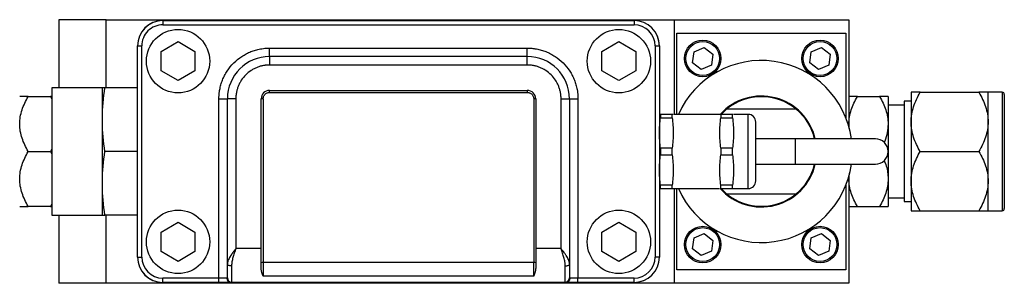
# Model space of a CAD drawing. Header units: inches. Extents: x 1.4 to 15.5, y 1.4 to 9.7.
# Tile 4 of 7: x 4.3 to 8, y 8.7 to 9.7. Entities that reach past the tile are written whole.
import ezdxf

# ---------------------------------------------------------------- set-up
doc = ezdxf.new("R2010")
doc.units = ezdxf.units.IN
doc.header["$MEASUREMENT"] = 0

msp = doc.modelspace()

# ---------------------------------------------------------------- linework, layer by layer
at = {"color": 7, "linetype": 'Continuous', "lineweight": 25}
for p, q in [((4.4776, 9.7111), (4.4776, 9.4589)), ((4.6528, 9.7111), (4.4776, 9.7111)), ((4.6528, 9.7111), (6.7552, 9.7111)), ((4.6528, 9.4589), (4.6528, 9.7111)), ((4.8623, 9.7079), (6.6058, 9.7079)), ((4.8623, 9.7079), (4.8623, 9.6923)), ((4.8623, 9.6923), (6.6058, 9.6923)), ((6.6087, 9.7079), (6.6056, 9.7079)), ((6.6058, 9.7079), (6.6058, 9.6923)), ((6.7552, 9.3611), (6.7552, 9.7111)), ((6.7552, 9.7111), (7.4008, 9.7111)), ((7.4008, 9.7111), (7.4008, 9.3154)), ((6.7645, 9.6614), (7.3895, 9.6614)), ((6.7645, 9.3611), (6.7645, 9.6614)), ((7.3895, 9.6614), (7.3895, 9.3487)), ((4.8561, 9.594), (4.9186, 9.6301)), ((4.9186, 9.6301), (4.9811, 9.594)), ((6.4871, 9.594), (6.5496, 9.6301)), ((6.5496, 9.6301), (6.6121, 9.594)), ((4.7686, 8.8337), (4.7686, 9.6142)), ((4.7686, 9.6142), (4.7842, 9.6142)), ((4.7842, 8.8337), (4.7842, 9.6142)), ((4.8561, 9.5219), (4.8561, 9.594)), ((4.9811, 9.594), (4.9811, 9.5219)), ((5.2573, 9.5749), (5.2573, 9.6062)), ((5.2573, 9.6062), (6.2108, 9.6062)), ((6.2108, 9.5749), (6.2108, 9.6062)), ((6.4871, 9.5219), (6.4871, 9.594)), ((6.6121, 9.594), (6.6121, 9.5219)), ((6.6839, 9.6142), (6.6839, 8.8337)), ((6.6839, 9.6142), (6.6996, 9.6142)), ((6.6996, 9.6142), (6.6996, 8.8337)), ((6.8224, 9.5523), (6.8277, 9.5927)), ((6.8277, 9.5927), (6.8653, 9.6083)), ((6.8653, 9.6083), (6.8976, 9.5835)), ((6.8976, 9.5835), (6.8923, 9.5432)), ((7.2564, 9.5523), (7.2617, 9.5927)), ((7.2617, 9.5927), (7.2993, 9.6083)), ((7.2993, 9.6083), (7.3316, 9.5835)), ((7.3316, 9.5835), (7.3263, 9.5432)), ((6.2108, 9.5749), (5.2573, 9.5749)), ((5.2573, 9.5749), (5.2573, 9.5437)), ((6.2108, 9.5437), (6.2108, 9.5749)), ((6.8547, 9.5276), (6.8224, 9.5523)), ((7.2887, 9.5276), (7.2564, 9.5523)), ((4.9186, 9.4858), (4.8561, 9.5219)), ((4.9811, 9.5219), (4.9186, 9.4858)), ((6.2108, 9.5437), (5.2573, 9.5437)), ((6.5496, 9.4858), (6.4871, 9.5219)), ((6.6121, 9.5219), (6.5496, 9.4858)), ((6.8923, 9.5432), (6.8547, 9.5276)), ((7.3263, 9.5432), (7.2887, 9.5276)), ((4.6386, 9.4589), (4.4511, 9.4589)), ((4.4511, 9.4589), (4.4511, 8.9889)), ((4.6386, 9.3494), (4.6386, 9.4589)), ((4.7686, 9.4589), (4.6482, 9.4589)), ((5.2573, 9.4499), (6.2108, 9.4499)), ((5.2573, 9.4426), (5.2573, 9.4499)), ((5.2573, 9.4426), (6.2108, 9.4426)), ((6.2108, 9.4499), (6.2108, 9.4426)), ((7.6308, 9.4427), (7.6308, 9.3333)), ((7.6647, 9.4427), (7.882, 9.4427)), ((7.9683, 9.4427), (7.9158, 9.4427)), ((7.9158, 9.3333), (7.9158, 9.4427)), ((4.364, 9.4271), (4.4462, 9.4271)), ((4.4462, 9.4271), (4.4511, 9.4169)), ((4.4511, 9.4271), (4.4462, 9.4271)), ((5.0698, 8.7556), (5.0698, 9.4187)), ((5.0698, 9.4187), (5.1011, 9.4187)), ((5.1011, 8.8086), (5.1011, 9.4187)), ((5.1323, 9.4187), (5.1011, 9.4187)), ((5.1323, 9.4187), (5.1323, 8.8649)), ((5.2261, 8.8649), (5.2261, 9.4187)), ((5.2336, 9.4188), (5.2336, 8.813)), ((6.2346, 9.4188), (6.2346, 8.813)), ((6.2421, 9.4187), (6.2421, 8.8649)), ((6.3358, 8.8649), (6.3358, 9.4187)), ((6.3358, 9.4187), (6.3671, 9.4187)), ((6.3671, 9.4187), (6.3671, 8.8086)), ((6.3671, 9.4187), (6.3983, 9.4187)), ((6.3983, 9.4187), (6.3983, 8.7556)), ((7.4323, 9.4271), (7.5144, 9.4271)), ((7.5458, 9.4271), (7.5458, 9.3255)), ((7.6308, 9.4094), (7.6058, 9.4094)), ((7.6058, 9.4094), (7.6058, 9.0385)), ((6.928, 9.3611), (6.9482, 9.3802)), ((7.2058, 9.3802), (6.9482, 9.3802)), ((7.6058, 9.3957), (7.5458, 9.3957)), ((4.6386, 9.3414), (4.6386, 9.3494)), ((4.6386, 9.3335), (4.6386, 9.3414)), ((4.6386, 9.1144), (4.6386, 9.3335)), ((6.6997, 9.3611), (6.6996, 9.3611)), ((6.7036, 9.3611), (6.7036, 9.3487)), ((6.747, 9.3611), (6.7036, 9.3611)), ((6.7036, 9.3487), (6.747, 9.3487)), ((6.747, 9.3487), (6.747, 9.3611)), ((6.7508, 9.3611), (6.747, 9.3611)), ((6.923, 9.3611), (6.7528, 9.3611)), ((6.9269, 9.3611), (6.9269, 9.3487)), ((6.9702, 9.3611), (6.9269, 9.3611)), ((6.9269, 9.3487), (6.9702, 9.3487)), ((6.9702, 9.3487), (6.9702, 9.3611)), ((6.9741, 9.3611), (6.9702, 9.3611)), ((7.0281, 9.3611), (6.9761, 9.3611)), ((7.6308, 9.3333), (7.6308, 9.1146)), ((7.9158, 9.1146), (7.9158, 9.3333)), ((7.5458, 9.3255), (7.5458, 9.1224)), ((7.202, 9.2708), (7.0564, 9.2708)), ((7.4988, 9.2708), (7.202, 9.2708)), ((4.364, 9.2239), (4.4462, 9.2239)), ((4.4511, 9.2339), (4.4462, 9.2239)), ((4.4462, 9.2239), (4.4511, 9.2137)), ((4.7686, 9.2239), (4.6482, 9.2239)), ((6.7036, 9.2364), (6.7036, 9.2115)), ((6.747, 9.2364), (6.7036, 9.2364)), ((6.747, 9.2115), (6.747, 9.2364)), ((6.9269, 9.2364), (6.9269, 9.2115)), ((6.9702, 9.2364), (6.9269, 9.2364)), ((6.9702, 9.2115), (6.9702, 9.2364)), ((7.6647, 9.2239), (7.882, 9.2239)), ((6.7036, 9.2115), (6.747, 9.2115)), ((6.9269, 9.2115), (6.9702, 9.2115)), ((7.0564, 9.1771), (7.202, 9.1771)), ((7.202, 9.1771), (7.4988, 9.1771)), ((4.6386, 9.1064), (4.6386, 9.1144)), ((7.4008, 9.1224), (7.403, 9.1439)), ((7.4008, 9.1324), (7.4008, 8.7367)), ((7.5458, 9.1224), (7.5458, 9.0208)), ((7.6308, 9.1146), (7.6308, 9.0052)), ((7.9158, 9.0052), (7.9158, 9.1146)), ((4.6386, 9.0985), (4.6386, 9.1064)), ((4.6386, 8.9889), (4.6386, 9.0985)), ((6.6998, 9.0868), (6.7036, 9.0868)), ((6.7036, 9.0868), (6.7036, 9.0992)), ((6.747, 9.0992), (6.7036, 9.0992)), ((6.7036, 9.0868), (6.747, 9.0868)), ((6.747, 9.0868), (6.747, 9.0992)), ((6.7509, 9.0868), (6.921, 9.0868)), ((6.7552, 8.7367), (6.7552, 9.0868)), ((6.7645, 8.7864), (6.7645, 9.0868)), ((6.923, 9.0868), (6.9269, 9.0868)), ((6.9269, 9.0868), (6.9269, 9.0992)), ((6.9702, 9.0992), (6.9269, 9.0992)), ((6.9269, 9.0868), (6.9702, 9.0868)), ((6.9482, 9.0677), (6.928, 9.0868)), ((6.9702, 9.0868), (6.9702, 9.0992)), ((6.9741, 9.0868), (7.0281, 9.0868)), ((7.3895, 9.0991), (7.3895, 8.7864)), ((6.9482, 9.0677), (7.2058, 9.0677)), ((7.5458, 9.0522), (7.6058, 9.0522)), ((7.6058, 9.0385), (7.6308, 9.0385)), ((4.4462, 9.0208), (4.364, 9.0208)), ((4.4511, 9.0308), (4.4462, 9.0208)), ((4.4462, 9.0208), (4.4511, 9.0208)), ((7.4323, 9.0208), (7.5144, 9.0208)), ((7.6647, 9.0052), (7.882, 9.0052)), ((7.9158, 9.0052), (7.9683, 9.0052)), ((4.4511, 8.9889), (4.6386, 8.9889)), ((4.4776, 8.9889), (4.4776, 8.7367)), ((4.7686, 8.9889), (4.6482, 8.9889)), ((4.6528, 8.7367), (4.6528, 8.9889)), ((4.8561, 8.926), (4.9186, 8.9621)), ((4.8561, 8.8539), (4.8561, 8.926)), ((4.9186, 8.9621), (4.9811, 8.926)), ((4.9811, 8.926), (4.9811, 8.8539)), ((6.4871, 8.926), (6.5496, 8.9621)), ((6.4871, 8.8539), (6.4871, 8.926)), ((6.5496, 8.9621), (6.6121, 8.926)), ((6.6121, 8.926), (6.6121, 8.8539)), ((6.8224, 8.8643), (6.8277, 8.9047)), ((6.8277, 8.9047), (6.8653, 8.9203)), ((6.8653, 8.9203), (6.8976, 8.8955)), ((6.8976, 8.8955), (6.8923, 8.8552)), ((7.2564, 8.8643), (7.2617, 8.9047)), ((7.2617, 8.9047), (7.2993, 8.9203)), ((7.2993, 8.9203), (7.3316, 8.8955)), ((7.3316, 8.8955), (7.3263, 8.8552)), ((4.9186, 8.8178), (4.8561, 8.8539)), ((4.9811, 8.8539), (4.9186, 8.8178)), ((5.2261, 8.8649), (5.1323, 8.8649)), ((5.2261, 8.7952), (5.2261, 8.8649)), ((6.3358, 8.8649), (6.2421, 8.8649)), ((6.2421, 8.8649), (6.2421, 8.7952)), ((6.5496, 8.8178), (6.4871, 8.8539)), ((6.6121, 8.8539), (6.5496, 8.8178)), ((6.8547, 8.8396), (6.8224, 8.8643)), ((6.8923, 8.8552), (6.8547, 8.8396)), ((7.2887, 8.8396), (7.2564, 8.8643)), ((7.3263, 8.8552), (7.2887, 8.8396)), ((4.7686, 8.8337), (4.7842, 8.8337)), ((6.6996, 8.8337), (6.6839, 8.8337)), ((6.6995, 8.8308), (6.6996, 8.8339)), ((5.1167, 8.8006), (5.1167, 8.7413)), ((6.2346, 8.813), (5.2336, 8.813)), ((5.2336, 8.813), (5.2336, 8.7632)), ((6.2346, 8.7632), (6.2346, 8.813)), ((6.3514, 8.7413), (6.3514, 8.8006)), ((7.3895, 8.7864), (6.7645, 8.7864)), ((5.0698, 8.7556), (4.8623, 8.7556)), ((4.8623, 8.7399), (4.8623, 8.7556)), ((5.0991, 8.7556), (5.0698, 8.7556)), ((5.0698, 8.7399), (5.0698, 8.7556)), ((6.2346, 8.7632), (5.2336, 8.7632)), ((6.3983, 8.7556), (6.369, 8.7556)), ((6.3983, 8.7399), (6.3983, 8.7556)), ((6.6058, 8.7556), (6.3983, 8.7556)), ((6.6058, 8.7399), (6.6058, 8.7556)), ((4.6528, 8.7367), (4.4776, 8.7367)), ((6.7552, 8.7367), (4.6528, 8.7367)), ((5.0698, 8.7399), (4.8623, 8.7399)), ((6.3543, 8.7399), (5.1138, 8.7399)), ((6.6058, 8.7399), (6.3983, 8.7399)), ((7.4008, 8.7367), (6.7552, 8.7367))]:
    msp.add_line(p, q, dxfattribs=at)
at = {"color": 8, "linetype": 'Continuous', "lineweight": 25}
for p, q in [((7.9683, 9.4427), (7.9683, 9.0052)), ((7.0281, 9.0868), (7.0281, 9.3611)), ((7.202, 9.2708), (7.202, 9.1771))]:
    msp.add_line(p, q, dxfattribs=at)
at = {"color": 7, "linetype": 'Continuous', "lineweight": 25, "flags": 128}
for points in [[(6.6996, 9.6139), (6.6977, 9.6323), (6.6926, 9.6494)], [(5.1167, 8.8006), (5.1136, 8.8007), (5.1107, 8.8012), (5.108, 8.8019), (5.1056, 8.8029), (5.1037, 8.8041), (5.1022, 8.8055), (5.1014, 8.807), (5.1011, 8.8086)], [(6.3514, 8.8006), (6.3545, 8.8007), (6.3574, 8.8012), (6.3601, 8.8019), (6.3625, 8.8029), (6.3644, 8.8041), (6.3659, 8.8055), (6.3668, 8.807), (6.3671, 8.8086)], [(6.6056, 8.7399), (6.6239, 8.7417), (6.6411, 8.7469)]]:
    msp.add_lwpolyline(points, dxfattribs=at)
at = {"color": 7, "linetype": 'Continuous', "lineweight": 25}
for centre, radius in [((4.9186, 9.5579), 0.1172), ((6.5496, 9.5579), 0.1172), ((6.86, 9.5679), 0.0675), ((6.86, 9.5679), 0.0625), ((7.294, 9.5679), 0.0675), ((7.294, 9.5679), 0.0625), ((4.9186, 8.8899), 0.1172), ((6.5496, 8.8899), 0.1172), ((6.86, 8.8799), 0.0675), ((6.86, 8.8799), 0.0625), ((7.294, 8.8799), 0.0675), ((7.294, 8.8799), 0.0625)]:
    msp.add_circle(centre, radius, dxfattribs=at)
for centre, radius, start, end in [((4.8626, 9.6139), 0.094, 90, 180), ((4.8623, 9.6142), 0.0938, 90, 180), ((6.6058, 9.6142), 0.0938, 0, 90), ((5.2573, 9.4187), 0.1562, 90, 180), ((6.2108, 9.4187), 0.1562, 0, 90), ((7.077, 9.2239), 0.3365, 8.0074, 155.9482), ((5.2573, 9.4187), 0.0312, 90, 180), ((6.2108, 9.4187), 0.0312, 0, 90), ((7.9683, 9.4352), 0.0075, 0, 90), ((5.2317, 9.3113), 0.1075, 89.0014, 92.9983), ((6.2364, 9.3113), 0.1075, 87.0017, 90.9986), ((7.077, 9.2239), 0.205, 13.2181, 137.638), ((7.077, 9.2239), 0.2025, 50.4982, 129.5018), ((7.077, 9.2239), 0.2025, 13.3843, 50.4982), ((7.0281, 9.3328), 0.0283, 0, 90), ((7.4988, 9.2239), 0.0469, 270, 90), ((7.077, 9.2239), 0.3365, 204.0518, 351.9926), ((7.077, 9.2239), 0.205, 221.8711, 346.7819), ((7.077, 9.2239), 0.2025, 309.5018, 346.6157), ((7.0281, 9.1151), 0.0283, 270, 0), ((7.077, 9.2239), 0.2025, 230.4982, 309.5018), ((7.9683, 9.0127), 0.0075, 270, 0), ((4.8626, 8.8339), 0.094, 180, 270), ((4.8623, 8.8337), 0.0938, 180, 270), ((6.6058, 8.8337), 0.0938, 270, 0), ((5.2317, 8.7055), 0.1075, 89.0014, 92.9983), ((6.2364, 8.7055), 0.1075, 87.0017, 90.9986), ((5.1143, 8.7551), 0.0152, 178.2259, 268.1086), ((5.1166, 8.7569), 0.0155, 180.3215, 270.3179), ((6.3515, 8.7569), 0.0155, 269.6821, 359.6785), ((6.3538, 8.7551), 0.0152, 271.8914, 1.7741)]:
    msp.add_arc(centre, radius, start, end, dxfattribs=at)
for points, knots in [([(4.8623, 9.6923), (4.8416, 9.6923), (4.8217, 9.6841), (4.7924, 9.6548), (4.7842, 9.6349), (4.7842, 9.6142)], [0, 0, 0, 0, 0.5, 0.5, 1, 1, 1, 1]), ([(5.0698, 9.4187), (5.0698, 9.4206), (5.0699, 9.4244), (5.0701, 9.4301), (5.0706, 9.4358), (5.0712, 9.4415), (5.0719, 9.4472), (5.0736, 9.4569), (5.0768, 9.4706), (5.0828, 9.488), (5.0905, 9.5051), (5.1034, 9.5271), (5.1238, 9.5522), (5.1489, 9.5726), (5.1709, 9.5855), (5.1879, 9.5932), (5.2054, 9.5992), (5.2209, 9.6028), (5.2345, 9.6049), (5.2459, 9.606), (5.2535, 9.6061), (5.2573, 9.6062)], [0, 0, 0, 0, 0.019453, 0.038872, 0.058274, 0.077679, 0.097104, 0.116567, 0.178313, 0.240094, 0.304414, 0.368769, 0.500007, 0.631244, 0.695564, 0.75992, 0.821666, 0.883447, 0.922314, 0.961117, 1, 1, 1, 1]), ([(6.2108, 9.6062), (6.2127, 9.6062), (6.2165, 9.6061), (6.2222, 9.6059), (6.2279, 9.6054), (6.2336, 9.6048), (6.2393, 9.604), (6.249, 9.6024), (6.2627, 9.5992), (6.2802, 9.5932), (6.2972, 9.5855), (6.3192, 9.5726), (6.3443, 9.5522), (6.3647, 9.5271), (6.3776, 9.5051), (6.3853, 9.4881), (6.3913, 9.4706), (6.3949, 9.4551), (6.397, 9.4415), (6.3981, 9.4301), (6.3982, 9.4225), (6.3983, 9.4187)], [0, 0, 0, 0, 0.019453, 0.038872, 0.058274, 0.077679, 0.097104, 0.116567, 0.178313, 0.240094, 0.304414, 0.368769, 0.500007, 0.631244, 0.695564, 0.75992, 0.821666, 0.883447, 0.922314, 0.961117, 1, 1, 1, 1]), ([(5.2573, 9.5437), (5.2558, 9.5437), (5.2527, 9.5436), (5.2482, 9.5434), (5.2436, 9.543), (5.2391, 9.5424), (5.2321, 9.5412), (5.2227, 9.539), (5.2111, 9.535), (5.1997, 9.5299), (5.185, 9.5213), (5.1683, 9.5077), (5.1547, 9.491), (5.1461, 9.4763), (5.141, 9.4649), (5.137, 9.4533), (5.1345, 9.4429), (5.1332, 9.4339), (5.1324, 9.4263), (5.1323, 9.4212), (5.1323, 9.4187)], [0, 0, 0, 0, 0.023336, 0.046629, 0.069911, 0.093212, 0.116565, 0.178302, 0.240092, 0.304403, 0.368768, 0.500006, 0.631244, 0.695555, 0.759919, 0.821657, 0.883446, 0.92231, 0.961113, 1, 1, 1, 1]), ([(6.3358, 9.4187), (6.3358, 9.4202), (6.3358, 9.4233), (6.3355, 9.4278), (6.3351, 9.4324), (6.3345, 9.4369), (6.3333, 9.4439), (6.3311, 9.4533), (6.3272, 9.4649), (6.322, 9.4763), (6.3134, 9.491), (6.2998, 9.5077), (6.2831, 9.5213), (6.2684, 9.5299), (6.257, 9.535), (6.2454, 9.539), (6.235, 9.5415), (6.226, 9.5428), (6.2184, 9.5436), (6.2133, 9.5436), (6.2108, 9.5437)], [0, 0, 0, 0, 0.023336, 0.046629, 0.069911, 0.093212, 0.116565, 0.178302, 0.240092, 0.304403, 0.368768, 0.500006, 0.631244, 0.695555, 0.759919, 0.821657, 0.883446, 0.92231, 0.961113, 1, 1, 1, 1]), ([(5.2336, 9.4188), (5.2336, 9.4195), (5.2336, 9.4208), (5.2339, 9.423), (5.2344, 9.4253), (5.2355, 9.4286), (5.2375, 9.4322), (5.2404, 9.4357), (5.2439, 9.4387), (5.2478, 9.4407), (5.2516, 9.4419), (5.2545, 9.4425), (5.2564, 9.4425), (5.2573, 9.4426)], [0, 0, 0, 0, 0.052807, 0.110427, 0.172871, 0.240209, 0.391537, 0.500059, 0.608835, 0.759895, 0.848708, 0.928714, 1, 1, 1, 1]), ([(6.2108, 9.4426), (6.2115, 9.4426), (6.2128, 9.4425), (6.215, 9.4422), (6.2172, 9.4417), (6.2205, 9.4406), (6.2242, 9.4387), (6.2277, 9.4357), (6.2306, 9.4322), (6.2327, 9.4283), (6.2339, 9.4245), (6.2345, 9.4216), (6.2345, 9.4197), (6.2346, 9.4188)], [0, 0, 0, 0, 0.0526564, 0.110223, 0.1727067, 0.2401754, 0.3912257, 0.5000115, 0.6085238, 0.7598619, 0.8485207, 0.9285346, 1, 1, 1, 1]), ([(7.6308, 9.3333), (7.6308, 9.3525), (7.6342, 9.3712), (7.6433, 9.3987), (7.6469, 9.4077), (7.6552, 9.4254), (7.6597, 9.4341), (7.6647, 9.4427)], [0, 0, 0, 0, 0.5, 0.5, 0.75, 0.75, 1, 1, 1, 1]), ([(7.6647, 9.4427), (7.6548, 9.4427), (7.6464, 9.4427), (7.6374, 9.4427), (7.635, 9.4427), (7.6317, 9.4427), (7.6308, 9.4427), (7.6308, 9.4427)], [0, 0, 0, 0, 0.5, 0.5, 0.75, 0.75, 1, 1, 1, 1]), ([(7.882, 9.4427), (7.8919, 9.4255), (7.9003, 9.408), (7.9093, 9.3808), (7.9117, 9.3715), (7.915, 9.3527), (7.9158, 9.343), (7.9158, 9.3333)], [0, 0, 0, 0, 0.5, 0.5, 0.75, 0.75, 1, 1, 1, 1]), ([(7.9158, 9.4427), (7.9158, 9.4427), (7.9124, 9.4427), (7.9034, 9.4427), (7.8998, 9.4427), (7.8915, 9.4427), (7.8869, 9.4427), (7.882, 9.4427)], [0, 0, 0, 0, 0.5, 0.5, 0.75, 0.75, 1, 1, 1, 1]), ([(4.3326, 9.3255), (4.3326, 9.3433), (4.3358, 9.3607), (4.3441, 9.3862), (4.3475, 9.3946), (4.3552, 9.4111), (4.3594, 9.4191), (4.364, 9.4271)], [0, 0, 0, 0, 0.5, 0.5, 0.75, 0.75, 1, 1, 1, 1]), ([(4.364, 9.4271), (4.3548, 9.4271), (4.347, 9.4271), (4.3387, 9.4271), (4.3365, 9.4271), (4.3334, 9.4271), (4.3326, 9.4271), (4.3326, 9.4271)], [0, 0, 0, 0, 0.5, 0.5, 0.75, 0.75, 1, 1, 1, 1]), ([(7.4008, 9.3255), (7.4008, 9.3433), (7.404, 9.3607), (7.4124, 9.3862), (7.4158, 9.3946), (7.4234, 9.4111), (7.4277, 9.4191), (7.4323, 9.4271)], [0, 0, 0, 0, 0.5, 0.5, 0.75, 0.75, 1, 1, 1, 1]), ([(7.4323, 9.4271), (7.4231, 9.4271), (7.4153, 9.4271), (7.4069, 9.4271), (7.4047, 9.4271), (7.4016, 9.4271), (7.4008, 9.4271), (7.4008, 9.4271)], [0, 0, 0, 0, 0.5, 0.5, 0.75, 0.75, 1, 1, 1, 1]), ([(7.5144, 9.4271), (7.5236, 9.4111), (7.5314, 9.3949), (7.5398, 9.3696), (7.542, 9.361), (7.545, 9.3435), (7.5458, 9.3345), (7.5458, 9.3255)], [0, 0, 0, 0, 0.5, 0.5, 0.75, 0.75, 1, 1, 1, 1]), ([(7.5458, 9.4271), (7.5458, 9.4271), (7.5427, 9.4271), (7.5343, 9.4271), (7.5309, 9.4271), (7.5233, 9.4271), (7.519, 9.4271), (7.5144, 9.4271)], [0, 0, 0, 0, 0.5, 0.5, 0.75, 0.75, 1, 1, 1, 1]), ([(7.9758, 9.4352), (7.9758, 9.4352), (7.9758, 9.4351), (7.9758, 9.4348), (7.9758, 9.4343), (7.9758, 9.4337), (7.9758, 9.4328), (7.9758, 9.4309), (7.9758, 9.4273), (7.9758, 9.4206), (7.9758, 9.4118), (7.9758, 9.3973), (7.9758, 9.3744), (7.9758, 9.3406), (7.9758, 9.3027), (7.9758, 9.2634), (7.9758, 9.2239), (7.9758, 9.1845), (7.9758, 9.1451), (7.9758, 9.1073), (7.9758, 9.0735), (7.9758, 9.0506), (7.9758, 9.036), (7.9758, 9.0273), (7.9758, 9.0206), (7.9758, 9.0165), (7.9758, 9.0141), (7.9758, 9.0129), (7.9758, 9.0128), (7.9758, 9.0127)], [0, 0, 0, 0, 0.009729, 0.019442, 0.029147, 0.038854, 0.048573, 0.05831, 0.089199, 0.120102, 0.152278, 0.18447, 0.250119, 0.315768, 0.380053, 0.441772, 0.500003, 0.558234, 0.619954, 0.684238, 0.749888, 0.815537, 0.847713, 0.879904, 0.910793, 0.941696, 0.961136, 0.980546, 1, 1, 1, 1]), ([(7.0564, 9.1151), (7.0564, 9.1151), (7.0564, 9.1266), (7.0564, 9.1674), (7.0564, 9.1951), (7.0564, 9.2528), (7.0564, 9.2805), (7.0564, 9.3213), (7.0564, 9.3328), (7.0564, 9.3328)], [0, 0, 0, 0, 0.25, 0.25, 0.5, 0.5, 0.75, 0.75, 1, 1, 1, 1]), ([(7.6647, 9.2239), (7.6548, 9.2411), (7.6464, 9.2586), (7.6374, 9.2858), (7.635, 9.2951), (7.6317, 9.314), (7.6308, 9.3236), (7.6308, 9.3333)], [0, 0, 0, 0, 0.5, 0.5, 0.75, 0.75, 1, 1, 1, 1]), ([(7.9158, 9.3333), (7.9158, 9.3141), (7.9124, 9.2954), (7.9034, 9.268), (7.8998, 9.2589), (7.8915, 9.2412), (7.8869, 9.2325), (7.882, 9.2239)], [0, 0, 0, 0, 0.5, 0.5, 0.75, 0.75, 1, 1, 1, 1]), ([(4.364, 9.2239), (4.3548, 9.2399), (4.347, 9.2561), (4.3387, 9.2814), (4.3365, 9.29), (4.3334, 9.3075), (4.3326, 9.3165), (4.3326, 9.3255)], [0, 0, 0, 0, 0.5, 0.5, 0.75, 0.75, 1, 1, 1, 1]), ([(7.4029, 9.3059), (7.4023, 9.3082), (7.4006, 9.3146), (7.4008, 9.3212), (7.4008, 9.3255)], [0, 0, 0, 0, 0.354724, 1, 1, 1, 1]), ([(7.5458, 9.3255), (7.5451, 9.315), (7.5436, 9.2936), (7.5374, 9.2709), (7.5317, 9.2594), (7.5309, 9.2579)], [0, 0, 0, 0, 0.457157, 0.9275, 1, 1, 1, 1]), ([(4.3326, 9.1224), (4.3326, 9.1402), (4.3358, 9.1576), (4.3441, 9.1831), (4.3475, 9.1915), (4.3552, 9.2079), (4.3594, 9.216), (4.364, 9.2239)], [0, 0, 0, 0, 0.5, 0.5, 0.75, 0.75, 1, 1, 1, 1]), ([(7.6308, 9.1146), (7.6308, 9.1338), (7.6342, 9.1525), (7.6433, 9.1799), (7.6469, 9.189), (7.6552, 9.2067), (7.6597, 9.2154), (7.6647, 9.2239)], [0, 0, 0, 0, 0.5, 0.5, 0.75, 0.75, 1, 1, 1, 1]), ([(7.882, 9.2239), (7.8919, 9.2068), (7.9003, 9.1893), (7.9093, 9.162), (7.9117, 9.1528), (7.915, 9.1339), (7.9158, 9.1242), (7.9158, 9.1146)], [0, 0, 0, 0, 0.5, 0.5, 0.75, 0.75, 1, 1, 1, 1]), ([(7.5306, 9.19), (7.532, 9.1872), (7.5406, 9.1699), (7.5451, 9.1466), (7.5457, 9.1266), (7.5458, 9.1224)], [0, 0, 0, 0, 0.131546, 0.815727, 1, 1, 1, 1]), ([(4.364, 9.0208), (4.3548, 9.0367), (4.347, 9.053), (4.3387, 9.0783), (4.3365, 9.0869), (4.3334, 9.1044), (4.3326, 9.1134), (4.3326, 9.1224)], [0, 0, 0, 0, 0.5, 0.5, 0.75, 0.75, 1, 1, 1, 1]), ([(7.4323, 9.0208), (7.4231, 9.0367), (7.4153, 9.053), (7.4069, 9.0783), (7.4047, 9.0869), (7.4016, 9.1044), (7.4008, 9.1134), (7.4008, 9.1224)], [0, 0, 0, 0, 0.5, 0.5, 0.75, 0.75, 1, 1, 1, 1]), ([(7.5458, 9.1224), (7.5458, 9.1045), (7.5427, 9.0872), (7.5343, 9.0617), (7.5309, 9.0533), (7.5233, 9.0368), (7.519, 9.0288), (7.5144, 9.0208)], [0, 0, 0, 0, 0.5, 0.5, 0.75, 0.75, 1, 1, 1, 1]), ([(7.6647, 9.0052), (7.6548, 9.0223), (7.6464, 9.0399), (7.6374, 9.0671), (7.635, 9.0763), (7.6317, 9.0952), (7.6308, 9.1049), (7.6308, 9.1146)], [0, 0, 0, 0, 0.5, 0.5, 0.75, 0.75, 1, 1, 1, 1]), ([(7.9158, 9.1146), (7.9158, 9.0954), (7.9124, 9.0767), (7.9034, 9.0492), (7.8998, 9.0401), (7.8915, 9.0224), (7.8869, 9.0137), (7.882, 9.0052)], [0, 0, 0, 0, 0.5, 0.5, 0.75, 0.75, 1, 1, 1, 1]), ([(4.3326, 9.0208), (4.3326, 9.0208), (4.3358, 9.0208), (4.3441, 9.0208), (4.3475, 9.0208), (4.3552, 9.0208), (4.3594, 9.0208), (4.364, 9.0208)], [0, 0, 0, 0, 0.5, 0.5, 0.75, 0.75, 1, 1, 1, 1]), ([(7.4008, 9.0208), (7.4008, 9.0208), (7.404, 9.0208), (7.4124, 9.0208), (7.4158, 9.0208), (7.4234, 9.0208), (7.4277, 9.0208), (7.4323, 9.0208)], [0, 0, 0, 0, 0.5, 0.5, 0.75, 0.75, 1, 1, 1, 1]), ([(7.5144, 9.0208), (7.5236, 9.0208), (7.5314, 9.0208), (7.5398, 9.0208), (7.542, 9.0208), (7.545, 9.0208), (7.5458, 9.0208), (7.5458, 9.0208)], [0, 0, 0, 0, 0.5, 0.5, 0.75, 0.75, 1, 1, 1, 1]), ([(7.6308, 9.0052), (7.6308, 9.0052), (7.6342, 9.0052), (7.6433, 9.0052), (7.6469, 9.0052), (7.6552, 9.0052), (7.6597, 9.0052), (7.6647, 9.0052)], [0, 0, 0, 0, 0.5, 0.5, 0.75, 0.75, 1, 1, 1, 1]), ([(7.882, 9.0052), (7.8919, 9.0052), (7.9003, 9.0052), (7.9093, 9.0052), (7.9117, 9.0052), (7.915, 9.0052), (7.9158, 9.0052), (7.9158, 9.0052)], [0, 0, 0, 0, 0.5, 0.5, 0.75, 0.75, 1, 1, 1, 1]), ([(5.1323, 8.8649), (5.1315, 8.8638), (5.1298, 8.8617), (5.1274, 8.8585), (5.1253, 8.8556), (5.1232, 8.8528), (5.1214, 8.8503), (5.1197, 8.848), (5.1182, 8.8459), (5.1169, 8.8439), (5.1157, 8.8422), (5.1147, 8.8407), (5.1138, 8.8393), (5.113, 8.8382), (5.1124, 8.8373), (5.112, 8.8365), (5.1116, 8.836), (5.1114, 8.8356), (5.1098, 8.8331), (5.107, 8.8283), (5.1043, 8.8225), (5.1026, 8.8181), (5.1019, 8.8152), (5.1012, 8.812), (5.1011, 8.81), (5.1011, 8.8086)], [0, 0, 0, 0, 0.0561198, 0.1087671, 0.1580127, 0.2039115, 0.2465047, 0.2858198, 0.3218724, 0.3546676, 0.3842012, 0.4104621, 0.4334339, 0.4530972, 0.469431, 0.4824151, 0.492034, 0.4982727, 0.5011172, 0.6244054, 0.7502256, 0.812152, 0.8750232, 0.9143586, 1, 1, 1, 1]), ([(5.1323, 8.8649), (5.132, 8.8639), (5.131, 8.8612), (5.1292, 8.8556), (5.1267, 8.8482), (5.1241, 8.84), (5.1216, 8.8317), (5.1196, 8.8239), (5.1181, 8.8167), (5.1173, 8.8107), (5.1168, 8.8055), (5.1167, 8.8022), (5.1167, 8.8006)], [0, 0, 0, 0, 0.046628, 0.125031, 0.250332, 0.385259, 0.500578, 0.630246, 0.749651, 0.835735, 0.91911, 1, 1, 1, 1]), ([(6.3514, 8.8006), (6.3514, 8.8015), (6.3514, 8.8035), (6.3512, 8.8065), (6.3509, 8.8096), (6.3505, 8.8128), (6.3498, 8.8174), (6.3485, 8.8239), (6.3465, 8.8317), (6.344, 8.84), (6.3414, 8.8482), (6.3389, 8.8556), (6.3371, 8.8612), (6.3361, 8.8639), (6.3358, 8.8649)], [0, 0, 0, 0, 0.04825, 0.097363, 0.147389, 0.198378, 0.250374, 0.369761, 0.499438, 0.614741, 0.749676, 0.874973, 0.953379, 1, 1, 1, 1]), ([(6.3671, 8.8086), (6.367, 8.8093), (6.367, 8.8107), (6.3667, 8.8128), (6.3663, 8.8149), (6.3657, 8.8171), (6.365, 8.8192), (6.3636, 8.8229), (6.3611, 8.8283), (6.3582, 8.8332), (6.3562, 8.8364), (6.3551, 8.8382), (6.3531, 8.8412), (6.3502, 8.8454), (6.3464, 8.8508), (6.3415, 8.8575), (6.3378, 8.8623), (6.3358, 8.8649)], [0, 0, 0, 0, 0.043024, 0.085359, 0.12712, 0.168405, 0.209294, 0.249847, 0.375777, 0.498984, 0.50988, 0.541323, 0.593059, 0.664795, 0.756367, 0.867909, 1, 1, 1, 1]), ([(5.2336, 8.7632), (5.2332, 8.7641), (5.2325, 8.7658), (5.2316, 8.7681), (5.2306, 8.7707), (5.2296, 8.7738), (5.2284, 8.7779), (5.2274, 8.7822), (5.2266, 8.7867), (5.2262, 8.791), (5.2261, 8.7939), (5.2261, 8.7952)], [0, 0, 0, 0, 0.103438, 0.18667, 0.249696, 0.381921, 0.499629, 0.640136, 0.770202, 0.890058, 1, 1, 1, 1]), ([(6.2421, 8.7952), (6.242, 8.7943), (6.242, 8.7925), (6.2418, 8.7896), (6.2414, 8.7867), (6.241, 8.7838), (6.2403, 8.7807), (6.2395, 8.7774), (6.2385, 8.7738), (6.2373, 8.7703), (6.236, 8.7667), (6.2351, 8.7645), (6.2346, 8.7632)], [0, 0, 0, 0, 0.072212, 0.148782, 0.229807, 0.315373, 0.405551, 0.500401, 0.618084, 0.750325, 0.85242, 1, 1, 1, 1]), ([(5.1138, 8.7399), (5.1134, 8.7399), (5.1128, 8.7399), (5.1116, 8.7399), (5.1102, 8.7399), (5.1087, 8.7399), (5.1062, 8.7399), (5.1024, 8.7399), (5.0967, 8.7399), (5.0904, 8.7399), (5.0844, 8.7399), (5.079, 8.7399), (5.0744, 8.7399), (5.0714, 8.7399), (5.0698, 8.7399)], [0, 0, 0, 0, 0.048984, 0.097724, 0.14639, 0.195159, 0.244202, 0.372023, 0.500031, 0.627852, 0.755859, 0.837333, 0.918445, 1, 1, 1, 1]), ([(5.1167, 8.7413), (5.1167, 8.7412), (5.1166, 8.7409), (5.1164, 8.7405), (5.116, 8.7403), (5.1154, 8.7401), (5.1147, 8.74), (5.1141, 8.7399), (5.1138, 8.7399)], [0, 0, 0, 0, 0.168935, 0.33636, 0.502722, 0.668475, 0.834081, 1, 1, 1, 1]), ([(6.3543, 8.7399), (6.354, 8.7399), (6.3534, 8.74), (6.3527, 8.7401), (6.3521, 8.7403), (6.3517, 8.7405), (6.3515, 8.7409), (6.3514, 8.7412), (6.3514, 8.7413)], [0, 0, 0, 0, 0.1659192, 0.3315248, 0.4972784, 0.6636401, 0.8310651, 1, 1, 1, 1]), ([(6.3983, 8.7399), (6.3974, 8.7399), (6.3955, 8.7399), (6.3927, 8.7399), (6.39, 8.7399), (6.3873, 8.7399), (6.3831, 8.7399), (6.3777, 8.7399), (6.3714, 8.7399), (6.3657, 8.7399), (6.3615, 8.7399), (6.3583, 8.7399), (6.3561, 8.7399), (6.3549, 8.7399), (6.3543, 8.7399)], [0, 0, 0, 0, 0.048984, 0.097724, 0.14639, 0.195159, 0.244202, 0.372023, 0.500031, 0.627852, 0.755859, 0.837333, 0.918445, 1, 1, 1, 1])]:
    msp.add_open_spline(points, degree=3, knots=knots, dxfattribs=at)
for points in [[(6.6839, 9.6142), (6.6839, 9.6573), (6.6489, 9.6923), (6.6058, 9.6923)], [(4.6386, 9.3494), (4.639, 9.3861), (4.6426, 9.4226), (4.6482, 9.4589)], [(4.6482, 9.4589), (4.6426, 9.4589), (4.639, 9.4589), (4.6386, 9.4589)], [(4.6482, 9.2239), (4.6426, 9.2603), (4.639, 9.2968), (4.6386, 9.3335)], [(6.7036, 9.3611), (6.7012, 9.3611), (6.6997, 9.3611), (6.6997, 9.3611)], [(6.7036, 9.2364), (6.7012, 9.2551), (6.6983, 9.2925), (6.7012, 9.3299), (6.7036, 9.3487)], [(6.747, 9.3487), (6.7494, 9.3299), (6.7523, 9.2925), (6.7494, 9.2551), (6.747, 9.2364)], [(6.9269, 9.3611), (6.9244, 9.3611), (6.923, 9.3611), (6.923, 9.3611)], [(6.9269, 9.2364), (6.9244, 9.2551), (6.9215, 9.2925), (6.9244, 9.3299), (6.9269, 9.3487)], [(6.9702, 9.3487), (6.9727, 9.3299), (6.9755, 9.2925), (6.9727, 9.2551), (6.9702, 9.2364)], [(4.6386, 9.1144), (4.639, 9.1511), (4.6426, 9.1876), (4.6482, 9.2239)], [(6.7036, 9.0992), (6.7012, 9.1179), (6.6983, 9.1554), (6.7012, 9.1928), (6.7036, 9.2115)], [(6.747, 9.2115), (6.7494, 9.1928), (6.7523, 9.1554), (6.7494, 9.1179), (6.747, 9.0992)], [(6.9269, 9.0992), (6.9244, 9.1179), (6.9215, 9.1554), (6.9244, 9.1928), (6.9269, 9.2115)], [(6.9702, 9.2115), (6.9727, 9.1928), (6.9755, 9.1554), (6.9727, 9.1179), (6.9702, 9.0992)], [(4.6482, 8.9889), (4.6426, 9.0253), (4.639, 9.0618), (4.6386, 9.0985)], [(6.747, 9.0868), (6.7494, 9.0868), (6.7509, 9.0868), (6.7509, 9.0868)], [(6.9702, 9.0868), (6.9727, 9.0868), (6.9741, 9.0868), (6.9741, 9.0868)], [(4.6386, 8.9889), (4.639, 8.9889), (4.6426, 8.9889), (4.6482, 8.9889)], [(4.7842, 8.8337), (4.7842, 8.7906), (4.8192, 8.7556), (4.8623, 8.7556)], [(6.6058, 8.7556), (6.6489, 8.7556), (6.6839, 8.7906), (6.6839, 8.8337)], [(5.1011, 8.7568), (5.1011, 8.7616), (5.1011, 8.7806), (5.1011, 8.8086)], [(6.3671, 8.8086), (6.3671, 8.7806), (6.3671, 8.7616), (6.3671, 8.7568)], [(5.0991, 8.7556), (5.1004, 8.7556), (5.1011, 8.7559), (5.1011, 8.7568)], [(6.3671, 8.7568), (6.3671, 8.7559), (6.3677, 8.7556), (6.369, 8.7556)]]:
    msp.add_open_spline(points, degree=3, dxfattribs=at)

doc.saveas('drawing.dxf')
